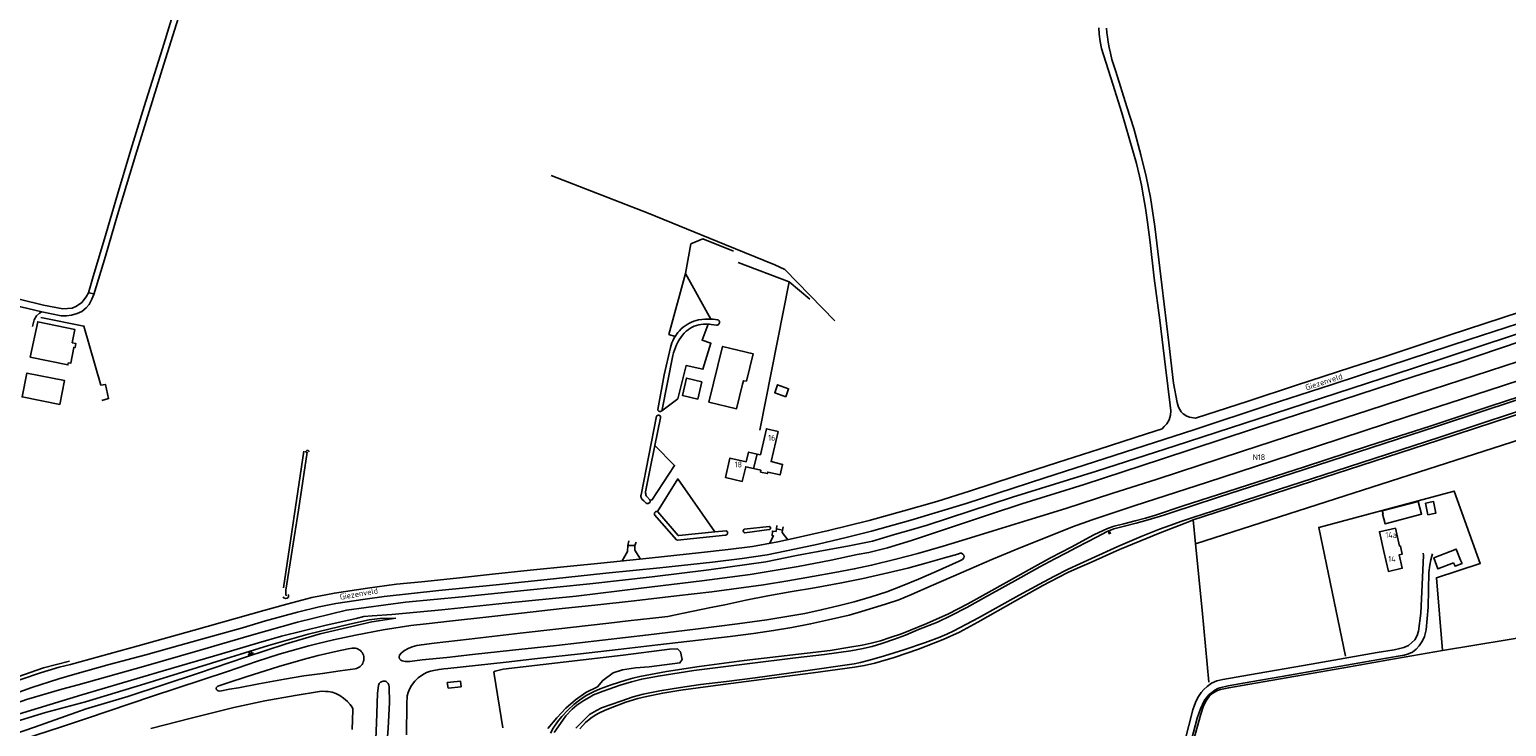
# Model space of a CAD drawing. Header units: metres. Extents: x 226218 to 240385, y 439369 to 449677.
# Tile 11 of 256: x 227277 to 227918, y 440512 to 440814. Entities that reach past the tile are written whole.
import ezdxf

# ---------------------------------------------------------------- set-up
doc = ezdxf.new("R2010")
doc.units = ezdxf.units.M
doc.header["$MEASUREMENT"] = 0
for name, color, linetype in [('DAKRAND-BYG', 4, 'Continuous'), ('HOOFDGEBOUW', 4, 'Continuous'), ('HOUTWAL', 253, 'Continuous'), ('HUISNUMMER', 253, 'Continuous'), ('INSTEEKSLOOT', 153, 'Continuous'), ('KANTVERH', 253, 'Continuous'), ('KUNSTWERK', 253, 'Continuous'), ('MIDSLTGREPPEL', 253, 'Continuous'), ('MUUR', 253, 'Continuous'), ('OVERIGEAFSCH', 253, 'Continuous'), ('OVLIJNOBJ', 253, 'Continuous'), ('RASTER', 253, 'Continuous'), ('STRAATNAAM', 253, 'Continuous'), ('TALUD', 253, 'Continuous'), ('TUSSENMUUR', 253, 'Continuous')]:
    doc.layers.add(name, color=color, linetype=linetype)
doc.styles.get("Standard").update_dxf_attribs({"font": 'iso.shx'})

# ---------------------------------------------------------------- blocks, each defined once
blk = doc.blocks.new('TA', base_point=(75009.5, 300012))
for p, q in [((75009.5, 300012.5), (75010, 300012.5)), ((75009.5, 300012.25), (75010.5, 300012.25)), ((75009.5, 300012), (75010, 300012)), ((75009.5, 300011.75), (75010.5, 300011.75)), ((75009.5, 300011.5), (75010, 300011.5))]:
    blk.add_line(p, q)

msp = doc.modelspace()

# ---------------------------------------------------------------- linework, layer by layer
at = {"layer": 'DAKRAND-BYG'}
for points in [[(227294.05, 440669.88), (227293.87, 440668.99), (227277.59, 440672.39), (227280.84, 440687.67), (227296.91, 440684.3), (227295.77, 440678.56)], [(227295.77, 440678.56), (227297.3, 440678.27), (227296.97, 440676.48), (227296.44, 440676.56), (227295.11, 440669.66), (227294.05, 440669.88)], [(227586.4, 440660.65), (227583.8, 440649.95), (227571.76, 440652.87), (227577.72, 440677), (227591, 440673.71), (227588.02, 440661.86)], [(227290.43, 440651.87), (227274.05, 440655.11), (227276.09, 440665.44), (227292.47, 440662.21), (227290.43, 440651.87)], [(227568.72, 440661.69), (227566.98, 440654.17), (227560.27, 440655.73), (227562.01, 440663.24), (227568.72, 440661.69)], [(227586.4, 440660.65), (227586.75, 440662.14), (227588.02, 440661.86)], [(227605.14, 440655.21), (227600.3, 440656.89), (227601.5, 440660.36), (227606.35, 440658.68), (227605.14, 440655.21)], [(227879.32, 440609.8), (227880.74, 440604.33), (227864.9, 440600.2), (227863.85, 440604.41), (227864.07, 440604.45), (227863.65, 440605.77), (227879.32, 440609.8)], [(227882.47, 440609.1), (227883.49, 440604.05), (227886.96, 440604.75), (227885.93, 440609.8), (227882.47, 440609.1)], [(227897.68, 440584.45), (227895.76, 440589.19), (227886.1, 440585.42), (227887.85, 440580.63), (227894.65, 440583.27)], [(227894.65, 440583.27), (227895.27, 440581.74), (227898.28, 440582.95), (227897.68, 440584.45)]]:
    msp.add_lwpolyline(points, dxfattribs=at)
at = {"layer": 'HOOFDGEBOUW'}
for points in [[(227591.15, 440624.06), (227594.36, 440623.32), (227594.19, 440622.57), (227597.16, 440621.88), (227597.31, 440622.55), (227602.67, 440621.3), (227603.74, 440625.9), (227598.74, 440627.06), (227601.78, 440640.14)], [(227601.78, 440640.14), (227596.72, 440641.32), (227594.09, 440630.02), (227592.65, 440630.36)], [(227587.95, 440626.95), (227588.95, 440631.22), (227592.65, 440630.36)], [(227591.15, 440624.06), (227587.75, 440624.86), (227586.27, 440618.52), (227578.93, 440620.23), (227580.88, 440628.6), (227587.95, 440626.95)], [(227864.42, 440588.09), (227862.44, 440596.69), (227869.41, 440598.19), (227871.12, 440590.49), (227871.55, 440590.59), (227871.74, 440589.78)], [(227864.42, 440588.09), (227866.41, 440579.49), (227872.4, 440580.88), (227871.05, 440586.7), (227872.38, 440587), (227871.74, 440589.78)]]:
    msp.add_lwpolyline(points, dxfattribs=at)
at = {"layer": 'HOUTWAL'}
for p, q in [((227572.68, 440688.84), (227561.57, 440708.58)), ((227584.46, 440713.3), (227606.54, 440704.94)), ((227606.54, 440704.94), (227593.79, 440640.77)), ((227606.54, 440704.94), (227615.5, 440697.39)), ((227387.31, 440572.4), (227396.19, 440631.55))]:
    msp.add_line(p, q, dxfattribs=at)
for points in [[(227561.57, 440708.58), (227563.98, 440721.42), (227569.21, 440723.52), (227582.38, 440718.22)], [(227561.57, 440708.58), (227554.44, 440682.08), (227557.1, 440681.27)], [(227282.11, 440689.44), (227300.81, 440685.78), (227308.12, 440660.16)], [(227551.33, 440649.13), (227558.29, 440654.29), (227561.86, 440668.68), (227569.15, 440667.11), (227572.64, 440678.39), (227568.82, 440679.74), (227571.41, 440686.65)], [(227546.23, 440610.48), (227547.02, 440610.38), (227556.91, 440625.42), (227548.34, 440634.1)], [(227958.98, 440618.88), (227923.96, 440636.86), (227782.69, 440591.45)], [(227549.47, 440605.42), (227558.31, 440619.59), (227574.41, 440596.6)], [(227294.55, 440540.6), (227283.36, 440537.7), (227260.9, 440529.93), (227232.95, 440519.52)]]:
    msp.add_lwpolyline(points, dxfattribs=at)
at = {"layer": 'INSTEEKSLOOT'}
for p, q in [((227542.36, 440612.75), (227549.05, 440646.76)), ((227587.04, 440597.78), (227597.92, 440598.94)), ((227574.41, 440596.6), (227579.28, 440597.1))]:
    msp.add_line(p, q, dxfattribs=at)
for points in [[(227876.82, 440667.47), (227907.9, 440677.62), (227957.16, 440693.77), (227990.84, 440704.36), (227991.63, 440704.35), (227992.44, 440704.01), (227992.86, 440703.05), (227992.67, 440702.15), (227991.85, 440701.58), (227978.32, 440697), (227932.86, 440682.23), (227896.58, 440670), (227877.88, 440664.1)], [(227557.1, 440681.27), (227557.7, 440682.16), (227558.35, 440683.01), (227559.06, 440683.8), (227559.82, 440684.55), (227560.63, 440685.25), (227561.48, 440685.89), (227562.38, 440686.47), (227563.31, 440686.99), (227564.27, 440687.45), (227565.26, 440687.85), (227566.28, 440688.17), (227567.32, 440688.43)], [(227567.32, 440688.43), (227568.65, 440688.65), (227569.99, 440688.79), (227571.34, 440688.85), (227572.68, 440688.84)], [(227572.68, 440688.84), (227573.63, 440688.79), (227574.57, 440688.7), (227575.51, 440688.57)], [(227575.51, 440688.57), (227575.78, 440688.45), (227576.02, 440688.27), (227576.2, 440688.04), (227576.33, 440687.77), (227576.39, 440687.47), (227576.37, 440687.18), (227576.29, 440686.89), (227576.14, 440686.64), (227575.93, 440686.42), (227575.68, 440686.27), (227575.4, 440686.17)], [(227561.92, 440683.6), (227561.08, 440682.73), (227560.29, 440681.8), (227559.55, 440680.83), (227558.88, 440679.82), (227558.26, 440678.77), (227557.71, 440677.69), (227557.23, 440676.57), (227556.81, 440675.43), (227556.45, 440674.27), (227556.17, 440673.08)], [(227571.41, 440686.65), (227570.39, 440686.69), (227569.37, 440686.65), (227568.35, 440686.53), (227567.35, 440686.33), (227566.37, 440686.05), (227565.41, 440685.7), (227564.48, 440685.28), (227563.58, 440684.79), (227562.73, 440684.23), (227561.92, 440683.6)], [(227572.74, 440686.49), (227572.08, 440686.59), (227571.41, 440686.65)], [(227575.4, 440686.17), (227575.04, 440686.19), (227572.74, 440686.49)], [(227549.63, 440649.6), (227552.41, 440664.63), (227555.1, 440676.46)], [(227555.1, 440676.46), (227555.37, 440677.47), (227555.71, 440678.47), (227556.11, 440679.43), (227556.58, 440680.37), (227557.1, 440681.27)], [(228000, 440679.1), (227998.71, 440678.89), (227987.21, 440675.09), (227951.65, 440663.49), (227907.68, 440649.1), (227887.17, 440642.3)], [(227556.17, 440673.08), (227551.48, 440649.65), (227551.33, 440649.13)], [(227888.65, 440637.73), (227937.63, 440653.83), (227985.07, 440669.36), (227996.51, 440673.05), (227999.58, 440673.87), (228000, 440673.93)], [(227876.82, 440667.47), (227844.03, 440656.76), (227809.93, 440645.59), (227773.88, 440633.9), (227739.89, 440623), (227703.44, 440611.69), (227666.37, 440599.49), (227659.46, 440597.49), (227652.29, 440595.47), (227642.69, 440592.68), (227632.61, 440590.61), (227619.2, 440588.08), (227609.71, 440586.37)], [(227610.41, 440581.65), (227624.85, 440584.41), (227636.08, 440586.79), (227641.09, 440587.71), (227649.25, 440589.75), (227659.68, 440592.97), (227672.62, 440597.27), (227693.9, 440604.29), (227707.48, 440608.72), (227734.45, 440617.18), (227768.01, 440628.2), (227807.91, 440641.29), (227853.09, 440655.96), (227877.88, 440664.1)], [(227550.81, 440646.42), (227550.77, 440646.11), (227548.34, 440634.1)], [(227549.05, 440646.76), (227549.22, 440646.95), (227549.43, 440647.09), (227549.67, 440647.17), (227549.92, 440647.19), (227550.17, 440647.14), (227550.39, 440647.03), (227550.58, 440646.86), (227550.73, 440646.66), (227550.81, 440646.42)], [(227551.33, 440649.13), (227551.13, 440648.95), (227550.88, 440648.83), (227550.61, 440648.79), (227550.33, 440648.82), (227550.08, 440648.93), (227549.87, 440649.11), (227549.71, 440649.34), (227549.63, 440649.6)], [(227793.13, 440611.87), (227824.01, 440621.72), (227864.56, 440634.97), (227887.17, 440642.3)], [(227888.65, 440637.73), (227843.36, 440622.95), (227804.43, 440610.33), (227795.07, 440607.23)], [(227398.5, 440631.28), (227398.39, 440631.65), (227398.02, 440631.87), (227397.54, 440631.83), (227397.09, 440631.51), (227396.94, 440631.07)], [(227548.34, 440634.1), (227546.16, 440623.32), (227544.31, 440613.92)], [(227542.73, 440610.87), (227542.52, 440611.21), (227542.38, 440611.58), (227542.3, 440611.97), (227542.29, 440612.36), (227542.36, 440612.75)], [(227544.31, 440613.92), (227544.31, 440613.5), (227544.37, 440613.09), (227544.47, 440612.69), (227544.61, 440612.3)], [(227544.61, 440612.3), (227544.93, 440611.9), (227546.23, 440610.48)], [(227633.34, 440545.17), (227637.98, 440545.99), (227642.54, 440547), (227646.69, 440548.23), (227652.31, 440550.13), (227657.04, 440551.94), (227662.69, 440554.31), (227670.83, 440557.6), (227676.86, 440560.45), (227683.67, 440563.87), (227692.08, 440568.6), (227706.98, 440576.89), (227715.21, 440581.52), (227721.78, 440584.96), (227726.59, 440587.46), (227731.21, 440589.92), (227735.69, 440592.14), (227740.05, 440594.47), (227744.15, 440596.6), (227747.4, 440597.91), (227750.86, 440598.9), (227757.05, 440600.35), (227762.24, 440601.92), (227769, 440603.89), (227774.18, 440605.56), (227780.85, 440607.84), (227793.13, 440611.87)], [(227544.39, 440609.24), (227543.55, 440610.06), (227542.73, 440610.87)], [(227546.23, 440610.48), (227546.31, 440610.2), (227546.32, 440609.92), (227546.26, 440609.64), (227546.13, 440609.39), (227545.94, 440609.17), (227545.71, 440609.01), (227545.44, 440608.92), (227545.15, 440608.89), (227544.87, 440608.94), (227544.61, 440609.06), (227544.39, 440609.24)], [(227548.2, 440604.06), (227548.15, 440604.34), (227548.17, 440604.62), (227548.26, 440604.89), (227548.43, 440605.12), (227548.65, 440605.3), (227548.91, 440605.42), (227549.19, 440605.46), (227549.47, 440605.42)], [(227549.47, 440605.42), (227549.64, 440605.27), (227558.52, 440595.1), (227558.73, 440595.01), (227574.41, 440596.6)], [(227795.07, 440607.23), (227781.54, 440602.92), (227776.8, 440601.27), (227771.55, 440599.41), (227767.11, 440597.79), (227759.18, 440594.58), (227749.04, 440590.3), (227737.58, 440585.13), (227727.58, 440580.54), (227721.29, 440577.37), (227715.08, 440574), (227706.23, 440569.18), (227688.67, 440559.38), (227677.94, 440553.72), (227674.96, 440552.4), (227671.89, 440551.08), (227665.73, 440548.74), (227656.35, 440545.56), (227647.95, 440542.97), (227642.41, 440541.29), (227637.45, 440540.08), (227634.77, 440539.53)], [(227579.42, 440595.36), (227579.04, 440595.22), (227558.22, 440593.05), (227557.8, 440593.16), (227548.2, 440604.06)], [(227597.92, 440598.94), (227598.14, 440598.89), (227598.33, 440598.77), (227598.46, 440598.6), (227598.54, 440598.39), (227598.55, 440598.17), (227598.48, 440597.96), (227598.35, 440597.78), (227598.17, 440597.65)], [(227579.28, 440597.1), (227579.51, 440596.99), (227579.69, 440596.83), (227579.83, 440596.63), (227579.91, 440596.39), (227579.93, 440596.15), (227579.89, 440595.91), (227579.78, 440595.69), (227579.62, 440595.5), (227579.42, 440595.36)], [(227587.3, 440596.23), (227587.08, 440596.33), (227586.9, 440596.49), (227586.76, 440596.69), (227586.69, 440596.92), (227586.68, 440597.17), (227586.74, 440597.4), (227586.86, 440597.61), (227587.04, 440597.78)], [(227598.17, 440597.65), (227597.97, 440597.61), (227587.3, 440596.23)], [(227298.29, 440530.43), (227326.71, 440538.38), (227351.29, 440545.41), (227373.53, 440551.94), (227393.36, 440557.5), (227414.71, 440562.67), (227440.22, 440566.14), (227464.78, 440568.51), (227491.52, 440571.21), (227520.13, 440574.16), (227547.22, 440577.2), (227571.8, 440580.15), (227596.43, 440583.66), (227609.71, 440586.37)], [(227610.41, 440581.65), (227589.74, 440578.24), (227568.75, 440575.43), (227542.48, 440572.32), (227514.25, 440568.76), (227483.44, 440565.77), (227456, 440562.93), (227434.36, 440560.79), (227425.83, 440560.26), (227422.25, 440559.95), (227418.79, 440559.14), (227405.28, 440556.09), (227386.54, 440551.4), (227376.47, 440548.6), (227360.5, 440543.76), (227335.24, 440536.47), (227299.9, 440526.11)], [(227387.23, 440568.49), (227387.47, 440568.06), (227388.16, 440567.8), (227388.89, 440567.91), (227389.4, 440568.23), (227389.58, 440568.71), (227389.56, 440569.19), (227389.44, 440569.46)], [(227633.34, 440545.17), (227621.83, 440543.53), (227609.26, 440542.14), (227588.41, 440539.51), (227565.18, 440536.59), (227549.73, 440534.18), (227542.64, 440532.88), (227538.17, 440531.7), (227533.34, 440530.17), (227525.93, 440527.68), (227521.77, 440526.03), (227519.8, 440524.94), (227517.51, 440523.57), (227514.47, 440521.51), (227512.55, 440519.82), (227509.8, 440517), (227507.37, 440513.63), (227504.63, 440509.8)], [(227550.53, 440527.81), (227559.42, 440529.28), (227568.17, 440530.47), (227579.43, 440531.8), (227591.89, 440533.38), (227612.67, 440536.28), (227634.77, 440539.53)], [(227298.29, 440530.43), (227291.28, 440528.45), (227275.99, 440524.05), (227253.41, 440516.02), (227234.15, 440509.78), (227213.23, 440502.41), (227179, 440490.36), (227173.37, 440488.65), (227171.14, 440488.15), (227170.02, 440487.26), (227170.02, 440485.85), (227170.77, 440484.77), (227171.56, 440484.53), (227173.36, 440484.8), (227176.67, 440485.86), (227187.05, 440489.4), (227202.22, 440494.72), (227228.64, 440503.63), (227258.66, 440513.5), (227299.9, 440526.11)], [(227514.11, 440511.63), (227520.08, 440517.54), (227522.98, 440519.26), (227525.2, 440520.4), (227533.6, 440523.27), (227538.96, 440525.18), (227543.27, 440526.28), (227550.53, 440527.81)]]:
    msp.add_lwpolyline(points, dxfattribs=at)
at = {"layer": 'KANTVERH'}
for p, q in [((227302.76, 440700.25), (227305.25, 440699.72)), ((227601.09, 440597.89), (227601.28, 440599.4)), ((227536.59, 440590.78), (227537.11, 440592.73)), ((227534.17, 440584.08), (227536.55, 440588.15)), ((227536.55, 440588.15), (227536.59, 440590.78)), ((227428.08, 440526.64), (227428.59, 440530.18))]:
    msp.add_line(p, q, dxfattribs=at)
for points in [[(227344.88, 440829.25), (227335.4, 440799.3), (227329.09, 440778.79), (227323.15, 440759.63), (227315.4, 440734.03), (227310.17, 440716.13), (227305.19, 440699.51), (227304.32, 440697.44), (227303.13, 440695.15), (227301.79, 440693.66), (227299.88, 440692.15), (227297.96, 440691.19), (227295.46, 440690.45), (227293.31, 440690.24), (227290.9, 440690.28), (227282.54, 440691.95)], [(227283.36, 440694.82), (227291.64, 440693.33), (227293.75, 440693.34), (227295.66, 440693.56), (227297.65, 440694.41), (227299.89, 440696.01), (227301.87, 440698.5), (227302.76, 440700.25), (227304.9, 440707.25), (227309.74, 440723.63), (227315.45, 440742.83), (227321.22, 440762.2), (227326.96, 440780.84), (227334.85, 440806), (227342.07, 440829.72)], [(227740.82, 440815.01), (227740.98, 440812.31), (227741.46, 440809.11), (227741.95, 440806), (227746.97, 440790.54), (227750.85, 440778.22), (227757.17, 440756.25), (227758.43, 440750.8), (227759.27, 440746.85), (227760.14, 440741.71), (227761.04, 440736.94), (227761.97, 440730.87), (227763.13, 440721.98), (227764.89, 440706.54), (227767.27, 440688.31), (227769.79, 440667.93), (227771.79, 440651.48), (227772.02, 440649.15)], [(227782.67, 440645.87), (227780.18, 440646.28), (227778.91, 440646.78), (227777.33, 440647.78), (227776.47, 440648.66), (227775.32, 440650.62), (227774.74, 440652.7), (227773.27, 440661.08), (227771.23, 440678.5), (227768.08, 440703.7), (227765.08, 440728.95), (227763.24, 440741.5), (227761.32, 440750.53), (227759.05, 440760.01), (227756, 440771.34), (227752.91, 440780.79), (227748.23, 440796.14), (227746.52, 440801.25), (227745.87, 440804.01), (227745.34, 440806.45), (227744.87, 440808.83), (227744.53, 440811.04), (227744.33, 440812.88), (227744.18, 440814.78)], [(227865.39, 440672.8), (227892.72, 440681.8), (227923.6, 440691.95), (227947.23, 440699.69), (227984.99, 440711.98), (228000, 440716.9)], [(227866.53, 440668.54), (227901.39, 440679.96), (227928.09, 440688.7), (227958.46, 440698.61), (227986.88, 440707.88), (228000, 440712.24)], [(227283.36, 440694.82), (227273.35, 440697.28), (227265.82, 440698.69), (227260.71, 440698.76), (227256.41, 440698.01), (227253.26, 440696.43), (227249.88, 440693.67), (227247.34, 440690.32), (227245.49, 440686.44), (227243.91, 440680.76), (227240.55, 440664.38), (227236.59, 440644.96), (227235.73, 440640.21), (227231.99, 440619.57), (227223.55, 440578.13), (227215.63, 440542.66)], [(227221.46, 440554.93), (227227.79, 440584.09), (227235.56, 440621.61), (227242.16, 440655.5), (227244.28, 440664.9), (227244.14, 440666.64), (227244.27, 440668.79), (227246.18, 440677.79), (227249.23, 440687.31), (227252.44, 440692.02), (227255.81, 440694.36), (227259.61, 440695.73), (227263.54, 440696), (227268.14, 440695.39), (227273.46, 440694.06), (227282.54, 440691.95), (227281.64, 440691.34), (227280.34, 440690.17), (227279.3, 440688.52), (227278.58, 440685.56)], [(227872.88, 440654.3), (227922.67, 440670.52), (227961.51, 440683.27), (228000, 440695.79)], [(227875.29, 440646.7), (227892.72, 440652.35), (227915.77, 440659.93), (227948.02, 440670.43), (227993.61, 440685.21), (228000, 440687.3)], [(227782.67, 440645.87), (227805.54, 440653.29), (227826.55, 440660.17), (227850.05, 440667.79), (227865.39, 440672.8)], [(227866.53, 440668.54), (227841.49, 440660.34), (227814.72, 440651.63), (227781.95, 440640.78), (227756.46, 440632.57), (227717.37, 440620.05), (227683.27, 440608.98), (227659.36, 440601.65), (227642.21, 440596.95), (227631.25, 440594.19), (227619.1, 440591.29), (227608.96, 440589.09)], [(227606.04, 440575.45), (227616.63, 440577.34), (227626.32, 440579.04), (227634.83, 440580.62), (227642.3, 440582.21), (227652.89, 440584.77), (227662.38, 440587.31), (227673.34, 440590.47), (227683.34, 440593.5), (227694.97, 440597.05), (227709.99, 440601.71), (227726.51, 440606.82), (227746.51, 440613.25), (227766.05, 440619.47), (227802.73, 440631.47), (227829.3, 440640.1), (227857.49, 440649.29), (227872.88, 440654.3)], [(227875.29, 440646.7), (227845.79, 440637.07), (227815.86, 440627.3), (227788, 440618.21), (227756.21, 440607.91), (227737.91, 440601.83), (227729.45, 440598.78), (227720.51, 440595.29), (227707.02, 440589.85), (227694.5, 440584.74), (227681.19, 440578.95), (227668.21, 440573.3), (227659.56, 440569.49), (227654.09, 440567.27), (227648.28, 440565.33), (227637.88, 440562.12), (227632.57, 440560.57), (227623.6, 440558.49), (227615.88, 440556.8), (227607.71, 440555.24)], [(227772.02, 440649.15), (227771.84, 440647.13), (227771.27, 440645.15), (227770.29, 440643.4), (227769.16, 440642.23), (227768.26, 440641.33)], [(227608.31, 440593.73), (227623.69, 440597.18), (227641.29, 440601.62), (227656.22, 440605.7), (227670.56, 440609.77), (227685.15, 440614.45), (227704.12, 440620.59), (227722.88, 440626.68), (227740.98, 440632.47), (227761.52, 440639.12), (227768.26, 440641.33)], [(227603.92, 440598.78), (227603.68, 440597.41), (227601.09, 440597.89)], [(227295.04, 440539.18), (227324.37, 440547.3), (227348.57, 440554.12), (227378.86, 440562.65), (227388.84, 440565.39), (227399.57, 440568.18), (227409.42, 440570.14), (227423.79, 440572.33), (227436.37, 440573.93), (227447.16, 440575.04), (227462.4, 440576.63), (227477.99, 440578.29), (227494.31, 440579.99), (227511.71, 440581.78), (227524.89, 440583.16), (227545.83, 440585.24), (227568.52, 440587.71), (227580.1, 440588.99), (227590.64, 440590.28), (227601.65, 440592.36), (227608.31, 440593.73)], [(227540.19, 440592.2), (227539.74, 440590.69), (227536.59, 440590.78)], [(227598.05, 440591.68), (227599.81, 440594.87), (227599.16, 440594.95), (227599.29, 440597), (227600.92, 440596.82), (227601.09, 440597.89)], [(227603.68, 440597.41), (227603.52, 440596.42), (227606.01, 440593.26)], [(227608.96, 440589.09), (227596.97, 440586.77), (227586.19, 440585.06), (227573.34, 440583.58), (227550.45, 440581.01), (227527.16, 440578.71), (227504.43, 440576.28), (227479.61, 440573.71), (227454.65, 440571.19), (227431.02, 440568.63), (227422.75, 440567.54), (227410.03, 440565.57), (227402.85, 440564.15), (227393.47, 440561.88), (227379.54, 440558.08), (227369.56, 440555.12), (227356.54, 440551.41), (227342.61, 440547.63), (227327.63, 440543.45), (227311.73, 440539.15), (227296.92, 440534.97)], [(227539.74, 440590.69), (227539.64, 440588.68), (227542.09, 440584.87)], [(227607.36, 440560.25), (227613.3, 440561.33), (227620.46, 440562.85), (227628.34, 440564.72), (227634.73, 440566.4), (227642.08, 440568.56), (227648.88, 440570.72), (227655.57, 440573.21), (227662.62, 440576.11), (227670.33, 440579.43), (227680.22, 440583.9), (227681.79, 440584.73), (227682.28, 440585.36), (227682.39, 440585.91), (227682.27, 440586.52), (227681.92, 440587.04), (227681.29, 440587.39), (227680.67, 440587.35), (227679.72, 440587.05), (227673.87, 440585.34), (227665.88, 440583.06), (227657.99, 440580.94), (227649.37, 440578.87), (227638.68, 440576.48), (227629.33, 440574.54), (227617.6, 440572.43), (227606.95, 440570.64)], [(227861.55, 440544.4), (227868.84, 440545.56), (227871.27, 440546.18), (227873.05, 440546.52), (227875.07, 440547.45), (227877.8, 440549.87), (227878.87, 440551.73), (227879.49, 440553.68), (227880.4, 440561.48), (227881.1, 440576.89), (227881.55, 440586.61), (227881.48, 440587.4)], [(227864.66, 440541.73), (227873.27, 440543.3), (227874.63, 440543.68), (227875.86, 440544.14), (227876.84, 440544.6), (227878.36, 440545.84), (227879.64, 440547.29), (227881.13, 440549.47), (227882.03, 440551.28), (227882.71, 440554.24), (227883.6, 440564.08), (227883.9, 440579), (227884.38, 440582.27), (227884.73, 440584.56), (227885.13, 440586.12), (227885.55, 440587.18)], [(227302.38, 440515.98), (227330.18, 440525.31), (227363.08, 440536.23), (227375.7, 440540.51), (227385.45, 440543.67), (227398.27, 440547.27), (227402.43, 440548.33), (227408.98, 440549.92), (227418.53, 440551.89), (227430.57, 440554.22), (227442.54, 440556.03), (227449.2, 440556.88), (227460.67, 440558.1), (227475.11, 440559.67), (227490.54, 440561.38), (227508.18, 440563.39), (227522.3, 440564.92), (227539.36, 440566.83), (227557.67, 440568.9), (227573, 440570.68), (227584.71, 440572.21), (227595.52, 440573.74), (227606.04, 440575.45)], [(227606.95, 440570.64), (227597.35, 440568.97), (227587.79, 440567.05), (227578.66, 440565.11), (227573.36, 440564), (227568.44, 440562.99), (227560.81, 440561.41), (227555.29, 440560.25), (227553.93, 440560.04), (227547.51, 440559.25), (227536.78, 440558.07), (227528.33, 440557.13), (227519.38, 440556.11), (227506.77, 440554.67), (227489.89, 440552.73), (227467.79, 440550.2), (227452.67, 440548.47), (227447.15, 440547.76), (227445.16, 440547.38), (227443.14, 440546.84), (227441.45, 440546.17), (227439.8, 440545.21), (227438.44, 440544.24), (227437.62, 440543.28), (227437.48, 440542.41), (227437.69, 440541.63), (227438.2, 440541.02), (227438.85, 440540.72), (227440.18, 440540.49), (227442.14, 440540.56), (227447.48, 440541.2), (227458.12, 440542.29)], [(227458.12, 440542.29), (227469.31, 440543.5), (227486.6, 440545.34), (227505.77, 440547.46), (227525.7, 440549.7), (227545.61, 440552.01), (227566.01, 440554.54), (227584.25, 440556.84), (227596.88, 440558.54), (227607.36, 440560.25)], [(227295.04, 440539.18), (227290.03, 440538.01), (227282, 440535.64), (227273.42, 440532.69), (227260.35, 440527.8), (227244.71, 440521.75), (227232.53, 440517.33), (227224.38, 440514.74), (227219.64, 440513.55), (227216.77, 440513.4), (227214.68, 440513.71), (227213.58, 440514.45), (227213.23, 440515.69), (227213.4, 440518.66), (227214.14, 440522.36), (227215.78, 440530.42), (227219.17, 440544.5), (227221.46, 440554.93)], [(227607.71, 440555.24), (227599.83, 440553.89), (227591.16, 440552.58), (227580.99, 440551.3), (227567.26, 440549.73), (227549.58, 440547.71), (227532.45, 440545.66), (227516.16, 440543.8), (227497.54, 440541.73), (227483.93, 440540.26), (227458.57, 440537.53), (227456.88, 440537.35), (227454.82, 440537.04), (227452.48, 440536.61), (227451.11, 440536.3), (227449.36, 440535.68), (227447.56, 440534.72), (227445.8, 440533.43), (227444.27, 440531.95), (227442.81, 440530.13), (227441.93, 440528.55), (227441.39, 440527.04), (227441.02, 440525.63), (227440.83, 440522.15), (227440.69, 440508.76)], [(227417.94, 440546.34), (227417.18, 440546.26), (227415.4, 440545.95), (227410.66, 440545), (227402.31, 440543.1), (227395.86, 440541.39), (227385.36, 440538.35), (227371.21, 440533.89), (227363.2, 440531.24), (227358.93, 440529.78), (227358.53, 440529.56), (227358.23, 440529.06)], [(227418.45, 440537.34), (227419.03, 440537.48), (227419.59, 440537.7), (227420.12, 440537.98), (227420.6, 440538.34), (227421.04, 440538.76), (227421.41, 440539.23), (227421.72, 440539.74), (227421.95, 440540.29), (227422.12, 440540.87), (227422.2, 440541.47), (227422.21, 440542.07), (227422.13, 440542.66), (227421.98, 440543.24), (227421.76, 440543.8), (227421.46, 440544.32), (227421.09, 440544.79), (227420.67, 440545.22), (227420.19, 440545.58), (227419.67, 440545.88), (227419.11, 440546.11), (227418.54, 440546.26), (227417.94, 440546.34)], [(227781.05, 440506.5), (227783.42, 440515.89), (227784.12, 440517.93), (227784.95, 440519.98), (227785.77, 440521.92), (227786.55, 440523.45), (227787.66, 440525.08), (227788.69, 440526.19), (227789.81, 440527.13), (227791.05, 440528.1), (227792.36, 440528.78), (227793.34, 440529.12), (227796.91, 440530.01), (227806.66, 440531.65), (227820.1, 440533.98), (227839.97, 440537.41), (227864.66, 440541.73)], [(227794.56, 440532.72), (227806.16, 440534.78), (227832.85, 440539.38), (227861.55, 440544.4)], [(227172.12, 440507.86), (227183.54, 440507.71), (227195.07, 440507.71), (227206.01, 440507.82), (227212.36, 440507.83), (227218.3, 440508.32), (227221.68, 440509.1), (227226.27, 440510.44), (227234.44, 440513.05), (227248.45, 440518.11), (227265.43, 440524.63), (227278.24, 440529.27), (227289.98, 440533.05), (227296.92, 440534.97)], [(227367.82, 440529.15), (227376.7, 440530.83), (227387.81, 440532.84), (227396.19, 440534.23), (227404.22, 440535.33), (227411.95, 440536.44), (227418.45, 440537.34)], [(227358.23, 440529.06), (227358.23, 440528.49), (227358.53, 440528.07), (227358.99, 440527.73), (227359.73, 440527.62), (227363.9, 440528.47), (227367.82, 440529.15)], [(227433.05, 440530.23), (227433.15, 440529.52), (227433.26, 440522.7), (227432.67, 440511.61), (227431.75, 440498.46), (227431.27, 440491.89), (227430.93, 440488.36), (227430.44, 440485.13), (227429.97, 440482.83), (227428.83, 440478.73), (227426.88, 440472.02), (227424.83, 440465.51), (227421.86, 440456.94)], [(227428.59, 440530.18), (227428.71, 440530.57), (227428.89, 440530.93), (227429.15, 440531.26), (227429.45, 440531.54), (227429.8, 440531.75), (227430.18, 440531.9), (227430.59, 440531.98), (227431, 440531.98), (227431.4, 440531.92), (227431.79, 440531.78), (227432.15, 440531.57), (227432.46, 440531.3), (227432.72, 440530.98), (227432.92, 440530.63), (227433.05, 440530.23)], [(227458.38, 440531.35), (227464.03, 440532), (227464.34, 440529.54), (227458.8, 440528.95), (227458.38, 440531.35)], [(227778.05, 440505.98), (227781.59, 440519.54), (227782.26, 440521.55), (227783.05, 440523.43), (227784.02, 440525.29), (227785.2, 440527.07), (227786.36, 440528.3), (227787.86, 440529.71), (227789.65, 440531.04), (227791.95, 440532.07), (227794.56, 440532.72)], [(227329.79, 440511.52), (227347.38, 440516), (227365.77, 440520.55), (227379.21, 440523.39), (227392.37, 440525.78), (227402.89, 440527.46), (227404.21, 440527.59), (227405.59, 440527.54), (227406.67, 440527.44), (227408.39, 440527.17), (227410.04, 440526.57), (227411.82, 440525.71), (227413.42, 440524.68), (227415.14, 440523.1), (227416.23, 440521.89), (227416.95, 440520.91), (227417.41, 440520.18), (227417.48, 440519.41), (227417.17, 440511)], [(227427.23, 440503.46), (227427.72, 440513.85), (227428.08, 440526.64)], [(227302.38, 440515.98), (227290.66, 440512.09), (227275, 440506.97), (227258.58, 440501.26), (227242.92, 440495.78), (227229.77, 440490.99), (227214.52, 440485.43), (227191.07, 440476.41)]]:
    msp.add_lwpolyline(points, dxfattribs=at)
at = {"layer": 'KUNSTWERK'}
msp.add_lwpolyline([(227745.87, 440595.86), (227745.61, 440596.54), (227745.13, 440596.43), (227745.28, 440595.64)], dxfattribs=at)
at = {"layer": 'MIDSLTGREPPEL'}
msp.add_lwpolyline([(227388.55, 440568.93), (227388.41, 440569.68), (227388.33, 440571.35), (227393.79, 440606.04), (227397.58, 440631.18)], dxfattribs=at)
at = {"layer": 'MUUR'}
msp.add_lwpolyline([(227308.12, 440660.16), (227310.17, 440660.51), (227311.55, 440654.36), (227308.54, 440653.6)], dxfattribs=at)
at = {"layer": 'OVERIGEAFSCH'}
for points in [[(227884.48, 440642.37), (227910.47, 440651.04), (227948.15, 440663.38), (227989.87, 440676.99), (228000, 440680.41)], [(227884.48, 440642.37), (227857.79, 440633.87), (227829.94, 440624.78), (227792.71, 440612.79)], [(227632.91, 440546.65), (227638.27, 440547.6), (227642.06, 440548.46), (227646.16, 440549.45), (227650.43, 440550.86), (227655.24, 440552.52), (227666.22, 440556.94), (227675.61, 440561.07), (227684.01, 440565.43), (227694.42, 440571.26), (227711.83, 440580.96), (227719.88, 440585.38), (227728.78, 440590.05), (227738.63, 440595.36), (227744.53, 440598.06), (227747.5, 440599.13), (227751.6, 440600.17), (227756.62, 440601.39), (227761.09, 440602.64), (227765.42, 440603.93), (227777.38, 440607.9), (227792.71, 440612.79)], [(227634.86, 440538.03), (227639.29, 440538.8), (227643.68, 440539.75), (227652.16, 440542.21), (227662.67, 440545.89), (227673.41, 440550.03), (227680.37, 440553.27), (227688.44, 440557.59), (227704.72, 440566.75), (227716.59, 440573.35), (227723.24, 440576.87), (227727.43, 440578.99), (227731.61, 440580.93), (227736.57, 440583.04), (227749.77, 440589), (227767.42, 440596.18), (227780.12, 440601.09), (227781.66, 440601.8)], [(227503.08, 440509.48), (227504.28, 440511.58), (227506.21, 440514.38), (227508.05, 440516.66), (227510.74, 440519.55), (227513.23, 440521.87), (227515.62, 440523.7), (227518.51, 440525.7), (227521.69, 440527.4), (227524.62, 440528.61), (227529.44, 440530.39), (227535.78, 440532.41), (227538.73, 440533.23), (227541.9, 440534.02), (227546.45, 440534.86), (227553.45, 440536.11), (227567.5, 440538.33), (227587.13, 440540.87), (227610.67, 440543.68)], [(227610.67, 440543.68), (227624.34, 440545.23), (227632.91, 440546.65)], [(227524.29, 440518.32), (227526.52, 440519.33), (227528.99, 440520.21), (227535.82, 440522.84), (227540.91, 440524.44), (227544.78, 440525.27), (227551.77, 440526.83), (227559.58, 440528.04), (227574.64, 440530.06), (227594.64, 440532.71), (227616.97, 440535.55), (227634.86, 440538.03)], [(227515.76, 440511.37), (227518.31, 440514), (227520.63, 440515.95), (227522.54, 440517.31), (227524.29, 440518.32)]]:
    msp.add_lwpolyline(points, dxfattribs=at)
at = {"layer": 'OVLIJNOBJ'}
for points in [[(227301.44, 440523.05), (227327.26, 440530.85), (227360.39, 440541.1), (227380.82, 440547.48), (227398.02, 440552.28), (227415.92, 440556.6), (227424.54, 440558.53), (227429.17, 440559.06), (227436.06, 440559.22)], [(227436.06, 440559.22), (227425.68, 440557.63), (227417.04, 440555.69), (227403.32, 440552.53), (227388.49, 440548.13), (227370.82, 440542.39), (227350.52, 440535.48), (227319.93, 440525.38), (227301.85, 440519.97)], [(227502.01, 440511.44), (227505.8, 440516.16), (227509.74, 440520.24), (227513.91, 440523.88), (227518.44, 440527.08), (227523.46, 440529.54), (227525.78, 440532.32), (227530.31, 440535.55), (227534.36, 440536.88), (227540, 440537.74), (227545.86, 440538.13), (227559.21, 440539.89), (227560.17, 440541.43), (227559.47, 440544.65), (227558.1, 440546.01), (227554.76, 440545.89), (227534.58, 440543.23), (227482.58, 440537.14), (227479.17, 440536.36), (227478.6, 440535.95), (227478.63, 440535.02), (227482.41, 440511.71)], [(227301.44, 440523.05), (227284.2, 440518.37), (227256.35, 440509.88), (227223.58, 440498.67), (227192.72, 440488.21)], [(227189.85, 440479.98), (227202.81, 440485.29), (227218.54, 440490.69), (227235.43, 440496.42), (227254.88, 440503.69), (227279.33, 440512.1), (227301.85, 440519.97)]]:
    msp.add_lwpolyline(points, dxfattribs=at)
at = {"layer": 'RASTER'}
for p, q in [((227781.66, 440601.8), (227782.69, 440591.45)), ((227889.83, 440545.3), (227954.02, 440555.82))]:
    msp.add_line(p, q, dxfattribs=at)
for points in [[(227503.46, 440751.01), (227545.51, 440734.67), (227578.71, 440721.19), (227600.37, 440712.34), (227604.77, 440710.29), (227626.43, 440688.02)], [(227888.21, 440636.43), (227942.99, 440654.33), (227993.34, 440670.82), (227999.52, 440672.68), (228000, 440672.74)], [(227781.66, 440601.8), (227817.04, 440613.28), (227854.42, 440625.4), (227888.21, 440636.43)], [(227847.76, 440542.83), (227836.17, 440598.57), (227894.89, 440614.33), (227906.19, 440582.98), (227887.16, 440576.76), (227889.83, 440545.3), (227866.5, 440541.22)], [(227782.69, 440591.45), (227785.56, 440562.71), (227788.49, 440531.53)], [(227866.5, 440541.22), (227847.04, 440537.72), (227805.36, 440530.56), (227797.16, 440529.14), (227793.58, 440528.38), (227792.24, 440527.89), (227790.24, 440526.73), (227788.64, 440525.27), (227787.24, 440523.29), (227786.06, 440520.9), (227784.98, 440517.71), (227782.57, 440508.94), (227779.21, 440496.47), (227779.03, 440495.8), (227773.33, 440474.46)]]:
    msp.add_lwpolyline(points, dxfattribs=at)
at = {"layer": 'TUSSENMUUR'}
msp.add_line((227592.65, 440630.36), (227591.15, 440624.06), dxfattribs=at)

# ---------------------------------------------------------------- block references
at = {"layer": 'TALUD', "xscale": 1.87, "yscale": 1.87, "rotation": 107.4053}
msp.add_blockref('TA', (227373.29, 440543.18), dxfattribs=at)

# ---------------------------------------------------------------- texts
at = {"layer": 'HUISNUMMER'}
for s, p in [('16', (227597.47, 440636.18)), ('18', (227582.93, 440624.58)), ('14a', (227865.05, 440594.05)), ('14', (227866.32, 440583.66))]:
    msp.add_text(s, height=2.5, dxfattribs=at).set_placement(p)
at = {"layer": 'STRAATNAAM'}
for rotation, p in [(17.8364, (227830.83, 440657.9)), (9.7921, (227412, 440567.2))]:
    msp.add_text('Giezenveld', height=2.5, rotation=rotation, dxfattribs=at).set_placement(p)
msp.add_text('N18', height=2.5, dxfattribs=at).set_placement((227807.56, 440627.75))

doc.saveas('drawing.dxf')
